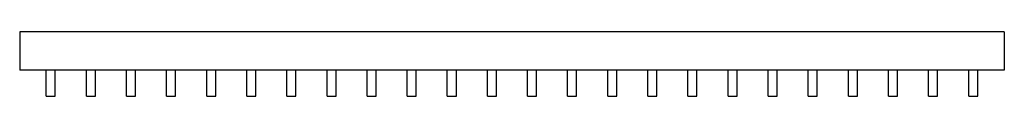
# Model space of a CAD drawing. Header units: millimetres. Extents: x 61 to 498, y 368 to 397.
import ezdxf

# ---------------------------------------------------------------- set-up
doc = ezdxf.new("R2010")
doc.units = ezdxf.units.MM
doc.header["$LTSCALE"] = 50.157331
doc.layers.get('0').update_dxf_attribs({"linetype": 'CONTINUOUS'})

msp = doc.modelspace()

# ---------------------------------------------------------------- linework, layer by layer
at = {"color": 7, "linetype": 'Continuous'}
for p, q in [((60.59, 396.62), (60.59, 379.62)), ((497.59, 396.62), (60.59, 396.62)), ((497.59, 396.62), (497.59, 379.62)), ((497.59, 379.62), (60.59, 379.62)), ((72.39, 368.12), (72.39, 379.62)), ((76.39, 368.12), (76.39, 379.62)), ((90.19, 368.12), (90.19, 379.62)), ((94.19, 368.12), (94.19, 379.62)), ((107.99, 368.12), (107.99, 379.62)), ((111.99, 368.12), (111.99, 379.62)), ((125.79, 368.12), (125.79, 379.62)), ((129.79, 368.12), (129.79, 379.62)), ((143.59, 368.12), (143.59, 379.62)), ((147.59, 368.12), (147.59, 379.62)), ((161.39, 368.12), (161.39, 379.62)), ((165.39, 368.12), (165.39, 379.62)), ((179.19, 368.12), (179.19, 379.62)), ((183.19, 368.12), (183.19, 379.62)), ((196.99, 368.12), (196.99, 379.62)), ((200.99, 368.12), (200.99, 379.62)), ((214.79, 368.12), (214.79, 379.62)), ((218.79, 368.12), (218.79, 379.62)), ((232.59, 368.12), (232.59, 379.62)), ((236.59, 368.12), (236.59, 379.62)), ((250.39, 368.12), (250.39, 379.62)), ((254.39, 368.12), (254.39, 379.62)), ((268.19, 368.12), (268.19, 379.62)), ((272.19, 368.12), (272.19, 379.62)), ((285.99, 368.12), (285.99, 379.62)), ((289.99, 368.12), (289.99, 379.62)), ((303.79, 368.12), (303.79, 379.62)), ((307.79, 368.12), (307.79, 379.62)), ((321.59, 368.12), (321.59, 379.62)), ((325.59, 368.12), (325.59, 379.62)), ((339.39, 368.12), (339.39, 379.62)), ((343.39, 368.12), (343.39, 379.62)), ((357.19, 368.12), (357.19, 379.62)), ((361.19, 368.12), (361.19, 379.62)), ((374.99, 368.12), (374.99, 379.62)), ((378.99, 368.12), (378.99, 379.62)), ((392.79, 368.12), (392.79, 379.62)), ((396.79, 368.12), (396.79, 379.62)), ((410.59, 368.12), (410.59, 379.62)), ((414.59, 368.12), (414.59, 379.62)), ((428.39, 368.12), (428.39, 379.62)), ((432.39, 368.12), (432.39, 379.62)), ((446.19, 368.12), (446.19, 379.62)), ((450.19, 368.12), (450.19, 379.62)), ((463.99, 368.12), (463.99, 379.62)), ((467.99, 368.12), (467.99, 379.62)), ((481.79, 368.12), (481.79, 379.62)), ((485.79, 368.12), (485.79, 379.62)), ((72.39, 368.12), (76.39, 368.12)), ((90.19, 368.12), (94.19, 368.12)), ((107.99, 368.12), (111.99, 368.12)), ((125.79, 368.12), (129.79, 368.12)), ((143.59, 368.12), (147.59, 368.12)), ((161.39, 368.12), (165.39, 368.12)), ((179.19, 368.12), (183.19, 368.12)), ((196.99, 368.12), (200.99, 368.12)), ((214.79, 368.12), (218.79, 368.12)), ((232.59, 368.12), (236.59, 368.12)), ((250.39, 368.12), (254.39, 368.12)), ((268.19, 368.12), (272.19, 368.12)), ((285.99, 368.12), (289.99, 368.12)), ((303.79, 368.12), (307.79, 368.12)), ((321.59, 368.12), (325.59, 368.12)), ((339.39, 368.12), (343.39, 368.12)), ((357.19, 368.12), (361.19, 368.12)), ((374.99, 368.12), (378.99, 368.12)), ((392.79, 368.12), (396.79, 368.12)), ((410.59, 368.12), (414.59, 368.12)), ((428.39, 368.12), (432.39, 368.12)), ((446.19, 368.12), (450.19, 368.12)), ((463.99, 368.12), (467.99, 368.12)), ((481.79, 368.12), (485.79, 368.12))]:
    msp.add_line(p, q, dxfattribs=at)

doc.saveas('drawing.dxf')
